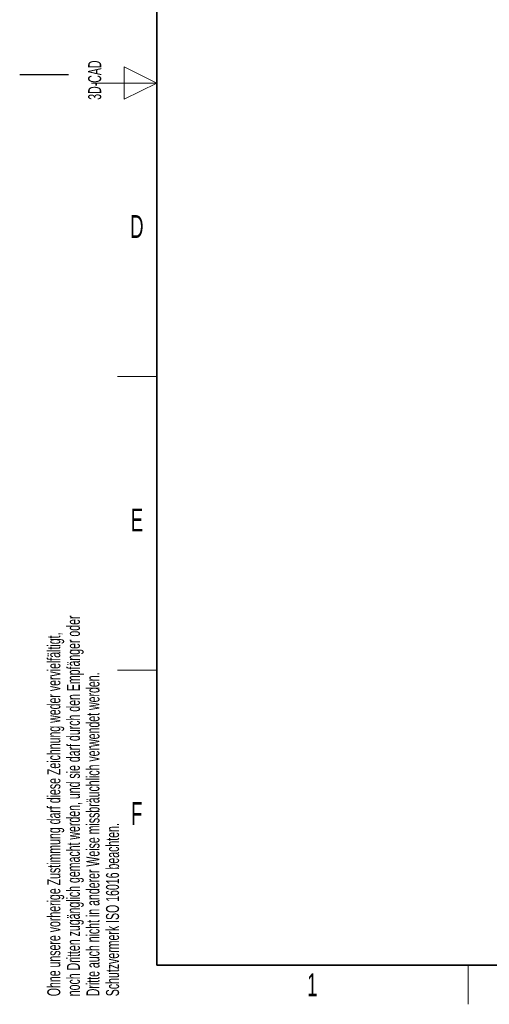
# Model space of a CAD drawing. Header units: millimetres. Extents: x 5 to 418, y 2 to 292.
# Tile 1 of 40: x 5 to 77, y 6 to 157. Entities that reach past the tile are written whole.
import ezdxf

# ---------------------------------------------------------------- set-up
doc = ezdxf.new("R2010")
doc.units = ezdxf.units.MM
doc.layers.add('SLD-0', color=7, linetype='Continuous')
doc.styles.add('SLDTEXTSTYLE0', font='TXT', dxfattribs={"width": 0.605})

msp = doc.modelspace()

# ---------------------------------------------------------------- linework, layer by layer
at = {"layer": 'SLD-0', "lineweight": 35}
for p, q in [((26, 282.5), (26, 12)), ((26, 12), (408, 12))]:
    msp.add_line(p, q, dxfattribs=at)
at = {"layer": 'SLD-0', "color": 7, "linetype": 'Continuous', "lineweight": 18}
for p, q in [((26, 147.25), (21, 149.75)), ((21, 149.75), (21, 144.75)), ((16, 147.25), (26, 147.25)), ((21, 144.75), (26, 147.25))]:
    msp.add_line(p, q, dxfattribs=at)
at = {"layer": 'SLD-0'}
msp.add_line((12.5, 148.5), (5, 148.5), dxfattribs=at)
at = {"layer": 'SLD-0', "lineweight": 18}
for p, q in [((20, 102.25), (26, 102.25)), ((20, 57.25), (26, 57.25)), ((73.75, 6), (73.75, 12))]:
    msp.add_line(p, q, dxfattribs=at)

# ---------------------------------------------------------------- texts
at = {"layer": 'SLD-0', "char_height": 2, "attachment_point": 1, "rotation": 90, "style": 'SLDTEXTSTYLE0'}
for s, insert in [('3D-CAD', (15.4939, 144.6806)), ('noch Dritten zugänglich gemacht werden, und sie darf durch den Empfänger oder', (12.2299, 7.2381)), ('Ohne unsere vorherige Zustimmung darf diese Zeichnung weder vervielfältigt,', (9.2299, 7.2381)), ('Dritte auch nicht in anderer Weise missbräuchlich verwendet werden.', (15.2299, 7.2381)), ('Schutzvermerk ISO 16016 beachten.', (18.2299, 7.2381))]:
    msp.add_mtext(s, dxfattribs=dict(at, insert=insert))
at = {"layer": 'SLD-0', "char_height": 3.5, "attachment_point": 2, "style": 'SLDTEXTSTYLE0'}
for s, insert in [('D', (22.9597, 127.0011)), ('E', (22.9816, 82.0011)), ('F', (22.9536, 37.0011)), ('1', (49.8527, 10.743))]:
    msp.add_mtext(s, dxfattribs=dict(at, insert=insert))

doc.saveas('drawing.dxf')
